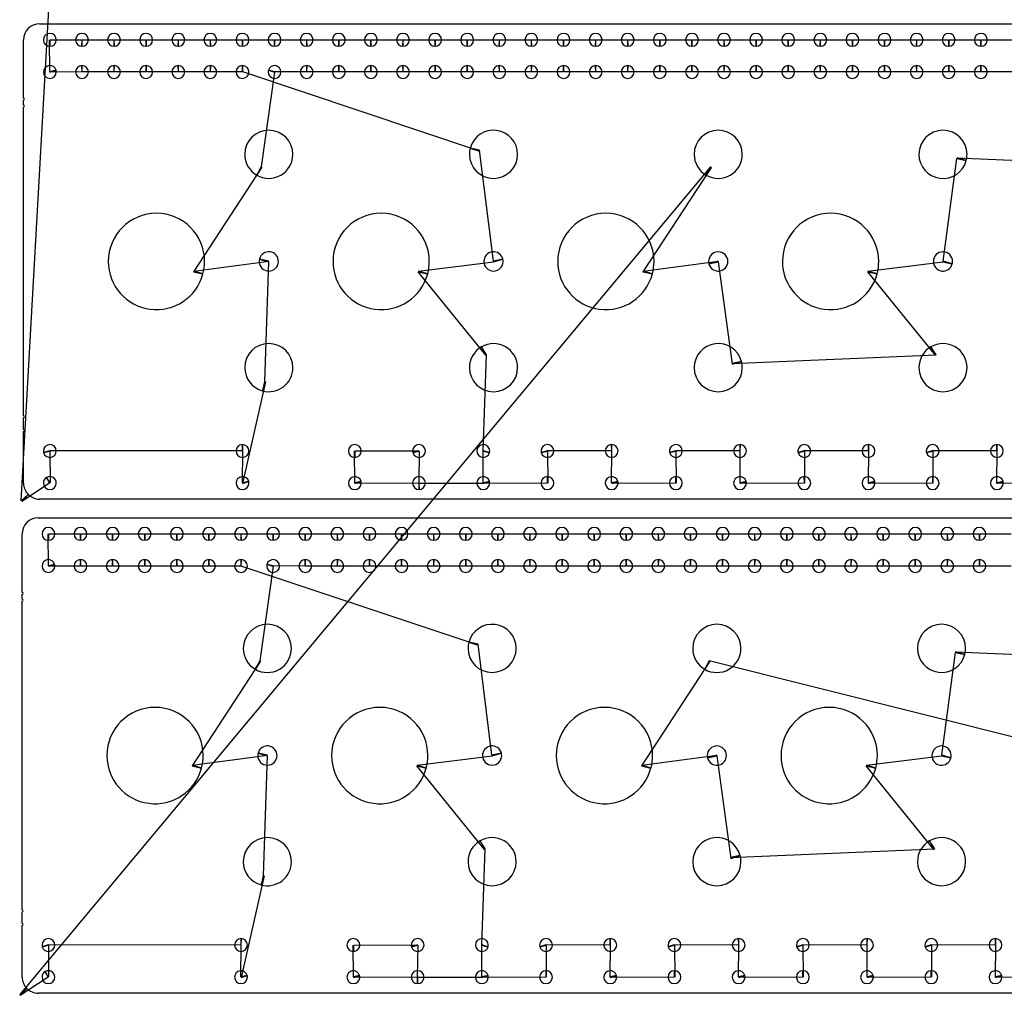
# Model space of a CAD drawing. Header units: inches. Extents: x 1 to 33.5, y 1 to 47.1.
# Tile 6 of 9: x 1.1 to 16.4, y 24.1 to 39.4. Entities that reach past the tile are written whole.
import ezdxf

# ---------------------------------------------------------------- set-up
doc = ezdxf.new("R2010")
doc.units = ezdxf.units.IN
doc.layers.get('0').update_dxf_attribs({"linetype": 'CONTINUOUS'})
for name, color, linetype in [('10', 7, 'CONTINUOUS'), ('3', 7, 'CONTINUOUS'), ('9', 7, 'CONTINUOUS')]:
    doc.layers.add(name, color=color, linetype=linetype)

msp = doc.modelspace()

# ---------------------------------------------------------------- linework, layer by layer
at = {"color": 0, "linetype": 'CONTINUOUS'}
for p, q in [((1.544, 38.587), (1.541, 39.083)), ((1.549, 39.083), (2.041, 39.083)), ((2.049, 39.083), (2.541, 39.083)), ((2.549, 39.083), (3.041, 39.083)), ((3.049, 39.083), (3.541, 39.083)), ((3.549, 39.083), (4.041, 39.083)), ((4.049, 39.083), (4.541, 39.083)), ((4.549, 39.083), (5.041, 39.083)), ((5.049, 39.083), (5.541, 39.083)), ((5.549, 39.083), (6.041, 39.083)), ((6.049, 39.083), (6.541, 39.083)), ((6.549, 39.083), (7.041, 39.083)), ((7.049, 39.083), (7.541, 39.083)), ((7.549, 39.083), (8.041, 39.083)), ((8.049, 39.083), (8.541, 39.083)), ((8.549, 39.083), (9.041, 39.083)), ((9.049, 39.083), (9.541, 39.083)), ((9.549, 39.083), (10.041, 39.083)), ((10.049, 39.083), (10.541, 39.083)), ((10.549, 39.083), (11.041, 39.083)), ((11.049, 39.083), (11.541, 39.083)), ((11.549, 39.083), (12.041, 39.083)), ((12.049, 39.083), (12.541, 39.083)), ((12.549, 39.083), (13.041, 39.083)), ((13.049, 39.083), (13.541, 39.083)), ((13.549, 39.083), (14.041, 39.083)), ((14.049, 39.083), (14.541, 39.083)), ((14.549, 39.083), (15.041, 39.083)), ((15.049, 39.083), (15.541, 39.083)), ((15.549, 39.083), (16.041, 39.083)), ((16.049, 39.083), (16.541, 39.083)), ((2.041, 38.583), (1.546, 38.579)), ((2.541, 38.583), (2.049, 38.583)), ((3.041, 38.583), (2.549, 38.583)), ((3.541, 38.583), (3.049, 38.583)), ((4.041, 38.583), (3.549, 38.583)), ((4.541, 38.583), (4.049, 38.583)), ((8.236, 37.353), (4.549, 38.583)), ((5.044, 38.579), (4.837, 37.109)), ((5.541, 38.583), (5.046, 38.587)), ((6.041, 38.583), (5.549, 38.583)), ((6.541, 38.583), (6.049, 38.583)), ((7.041, 38.583), (6.549, 38.583)), ((7.541, 38.583), (7.049, 38.583)), ((8.041, 38.583), (7.549, 38.583)), ((8.541, 38.583), (8.049, 38.583)), ((9.041, 38.583), (8.549, 38.583)), ((9.541, 38.583), (9.049, 38.583)), ((10.041, 38.583), (9.549, 38.583)), ((10.541, 38.583), (10.049, 38.583)), ((11.041, 38.583), (10.549, 38.583)), ((11.541, 38.583), (11.049, 38.583)), ((12.041, 38.583), (11.549, 38.583)), ((12.541, 38.583), (12.049, 38.583)), ((13.041, 38.583), (12.549, 38.583)), ((13.541, 38.583), (13.049, 38.583)), ((14.041, 38.583), (13.549, 38.583)), ((14.541, 38.583), (14.049, 38.583)), ((15.041, 38.583), (14.549, 38.583)), ((15.541, 38.583), (15.049, 38.583)), ((16.041, 38.583), (15.549, 38.583)), ((16.541, 38.583), (16.049, 38.583)), ((8.453, 35.64), (8.239, 37.366)), ((15.457, 35.64), (15.671, 37.237)), ((15.674, 37.249), (18.837, 37.109)), ((4.848, 37.103), (3.783, 35.472)), ((11.848, 37.103), (10.783, 35.472)), ((3.786, 35.485), (4.956, 35.64)), ((4.953, 35.627), (4.89, 33.765)), ((7.286, 35.485), (8.457, 35.627)), ((10.786, 35.485), (11.953, 35.64)), ((11.956, 35.627), (12.174, 34.033)), ((14.286, 35.485), (15.453, 35.627)), ((8.337, 34.173), (7.283, 35.472)), ((15.337, 34.173), (14.283, 35.472)), ((8.296, 32.688), (8.348, 34.179)), ((12.171, 34.046), (15.348, 34.179)), ((4.903, 33.762), (4.546, 32.18)), ((4.541, 32.684), (1.544, 32.688)), ((1.546, 32.68), (1.549, 32.186)), ((4.544, 32.188), (4.549, 32.684)), ((6.294, 32.188), (6.291, 32.684)), ((6.299, 32.684), (7.294, 32.688)), ((7.296, 32.68), (7.291, 32.184)), ((8.294, 32.188), (8.294, 32.68)), ((10.291, 32.684), (9.294, 32.688)), ((9.296, 32.68), (9.299, 32.184)), ((10.294, 32.188), (10.299, 32.684)), ((12.291, 32.684), (11.294, 32.688)), ((11.296, 32.68), (11.299, 32.184)), ((12.294, 32.188), (12.299, 32.684)), ((14.291, 32.684), (13.294, 32.688)), ((13.296, 32.68), (13.299, 32.184)), ((14.294, 32.188), (14.299, 32.684)), ((16.291, 32.684), (15.294, 32.688)), ((15.296, 32.68), (15.299, 32.184)), ((16.294, 32.188), (16.299, 32.684)), ((1.541, 32.182), (1.107, 31.897)), ((9.291, 32.184), (6.296, 32.18)), ((7.299, 32.184), (8.296, 32.18)), ((11.291, 32.184), (10.296, 32.18)), ((13.291, 32.184), (12.296, 32.18)), ((15.291, 32.184), (14.296, 32.18)), ((17.291, 32.184), (16.296, 32.18)), ((1.522, 30.897), (1.518, 31.393)), ((1.527, 31.393), (2.018, 31.393)), ((2.027, 31.393), (2.518, 31.393)), ((2.527, 31.393), (3.018, 31.393)), ((3.027, 31.393), (3.518, 31.393)), ((3.527, 31.393), (4.018, 31.393)), ((4.027, 31.393), (4.518, 31.393)), ((4.527, 31.393), (5.018, 31.393)), ((5.027, 31.393), (5.518, 31.393)), ((5.527, 31.393), (6.018, 31.393)), ((6.027, 31.393), (6.518, 31.393)), ((6.527, 31.393), (7.018, 31.393)), ((7.027, 31.393), (7.518, 31.393)), ((7.527, 31.393), (8.018, 31.393)), ((8.027, 31.393), (8.518, 31.393)), ((8.527, 31.393), (9.018, 31.393)), ((9.027, 31.393), (9.518, 31.393)), ((9.527, 31.393), (10.018, 31.393)), ((10.027, 31.393), (10.518, 31.393)), ((10.527, 31.393), (11.018, 31.393)), ((11.027, 31.393), (11.518, 31.393)), ((11.527, 31.393), (12.018, 31.393)), ((12.027, 31.393), (12.518, 31.393)), ((12.527, 31.393), (13.018, 31.393)), ((13.027, 31.393), (13.518, 31.393)), ((13.527, 31.393), (14.018, 31.393)), ((14.027, 31.393), (14.518, 31.393)), ((14.527, 31.393), (15.018, 31.393)), ((15.027, 31.393), (15.518, 31.393)), ((15.527, 31.393), (16.018, 31.393)), ((16.027, 31.393), (16.518, 31.393)), ((2.018, 30.893), (1.524, 30.889)), ((2.518, 30.893), (2.027, 30.893)), ((3.018, 30.893), (2.527, 30.893)), ((3.518, 30.893), (3.027, 30.893)), ((4.018, 30.893), (3.527, 30.893)), ((4.518, 30.893), (4.027, 30.893)), ((8.214, 29.663), (4.527, 30.893)), ((5.021, 30.889), (4.814, 29.419)), ((5.518, 30.893), (5.024, 30.897)), ((6.018, 30.893), (5.527, 30.893)), ((6.518, 30.893), (6.027, 30.893)), ((7.018, 30.893), (6.527, 30.893)), ((7.518, 30.893), (7.027, 30.893)), ((8.018, 30.893), (7.527, 30.893)), ((8.518, 30.893), (8.027, 30.893)), ((9.018, 30.893), (8.527, 30.893)), ((9.518, 30.893), (9.027, 30.893)), ((10.018, 30.893), (9.527, 30.893)), ((10.518, 30.893), (10.027, 30.893)), ((11.018, 30.893), (10.527, 30.893)), ((11.518, 30.893), (11.027, 30.893)), ((12.018, 30.893), (11.527, 30.893)), ((12.518, 30.893), (12.027, 30.893)), ((13.018, 30.893), (12.527, 30.893)), ((13.518, 30.893), (13.027, 30.893)), ((14.018, 30.893), (13.527, 30.893)), ((14.518, 30.893), (14.027, 30.893)), ((15.018, 30.893), (14.527, 30.893)), ((15.518, 30.893), (15.027, 30.893)), ((16.018, 30.893), (15.527, 30.893)), ((16.518, 30.893), (16.027, 30.893)), ((8.431, 27.95), (8.217, 29.676)), ((15.435, 27.95), (15.648, 29.546)), ((15.652, 29.559), (18.814, 29.419)), ((4.826, 29.413), (3.761, 27.782)), ((11.826, 29.413), (10.761, 27.782)), ((33.434, 23.989), (11.814, 29.419)), ((3.764, 27.794), (4.934, 27.95)), ((4.931, 27.937), (4.868, 26.075)), ((7.264, 27.794), (8.435, 27.937)), ((10.764, 27.794), (11.931, 27.95)), ((11.934, 27.937), (12.152, 26.343)), ((14.264, 27.794), (15.431, 27.937)), ((8.314, 26.483), (7.261, 27.782)), ((15.314, 26.483), (14.261, 27.782)), ((8.274, 24.998), (8.326, 26.489)), ((12.148, 26.356), (15.326, 26.489)), ((4.881, 26.072), (4.524, 24.49)), ((4.518, 24.994), (1.521, 24.998)), ((6.277, 24.994), (7.271, 24.998)), ((10.268, 24.994), (9.271, 24.998)), ((12.268, 24.994), (11.271, 24.998)), ((14.268, 24.994), (13.271, 24.998)), ((16.268, 24.994), (15.271, 24.998)), ((1.524, 24.99), (1.526, 24.496)), ((4.522, 24.498), (4.527, 24.994)), ((6.272, 24.498), (6.268, 24.994)), ((7.274, 24.99), (7.268, 24.494)), ((8.272, 24.498), (8.272, 24.99)), ((9.274, 24.99), (9.277, 24.494)), ((10.272, 24.498), (10.277, 24.994)), ((11.274, 24.99), (11.277, 24.494)), ((12.272, 24.498), (12.277, 24.994)), ((13.274, 24.99), (13.277, 24.494)), ((14.272, 24.498), (14.277, 24.994)), ((15.274, 24.99), (15.277, 24.494)), ((16.272, 24.498), (16.277, 24.994)), ((1.519, 24.492), (1.085, 24.207)), ((9.268, 24.494), (6.274, 24.49)), ((7.277, 24.494), (8.274, 24.49)), ((11.268, 24.494), (10.274, 24.49)), ((13.268, 24.494), (12.274, 24.49)), ((15.268, 24.494), (14.274, 24.49)), ((17.268, 24.494), (16.274, 24.49))]:
    msp.add_line(p, q, dxfattribs=at)
at = {"layer": '10', "color": 10, "linetype": 'CONTINUOUS'}
for p, q in [((1.098, 31.906), (1.549, 39.886)), ((1.075, 24.216), (11.837, 37.109))]:
    msp.add_line(p, q, dxfattribs=at)
at = {"layer": '3', "color": 3, "linetype": 'CONTINUOUS'}
for p, q in [((1.385, 39.333), (33.205, 39.333)), ((1.135, 38.173), (1.135, 39.083)), ((1.135, 38.066), (1.135, 38.143)), ((1.135, 33.231), (1.135, 38.036)), ((1.135, 33.019), (1.135, 33.201)), ((1.135, 32.184), (1.135, 32.989)), ((33.205, 31.934), (1.385, 31.934)), ((1.363, 31.643), (33.183, 31.643)), ((1.113, 30.483), (1.113, 31.393)), ((1.113, 30.376), (1.113, 30.453)), ((1.113, 25.541), (1.113, 30.346)), ((1.113, 25.329), (1.113, 25.511)), ((1.113, 24.494), (1.113, 25.299)), ((33.183, 24.244), (1.363, 24.244))]:
    msp.add_line(p, q, dxfattribs=at)
for centre, radius, start, end in [((1.385, 39.083), 0.25, 90, 180), ((1.545, 39.083), 0.1, 360, 180), ((2.045, 39.083), 0.1, 360, 180), ((2.545, 39.083), 0.1, 360, 180), ((3.045, 39.083), 0.1, 360, 180), ((3.545, 39.083), 0.1, 360, 180), ((4.045, 39.083), 0.1, 360, 180), ((4.545, 39.083), 0.1, 360, 180), ((5.045, 39.083), 0.1, 360, 180), ((5.545, 39.083), 0.1, 360, 180), ((6.045, 39.083), 0.1, 360, 180), ((6.545, 39.083), 0.1, 360, 180), ((7.045, 39.083), 0.1, 360, 180), ((7.545, 39.083), 0.1, 360, 180), ((8.045, 39.083), 0.1, 360, 180), ((8.545, 39.083), 0.1, 360, 180), ((9.045, 39.083), 0.1, 360, 180), ((9.545, 39.083), 0.1, 360, 180), ((10.045, 39.083), 0.1, 360, 180), ((10.545, 39.083), 0.1, 360, 180), ((11.045, 39.083), 0.1, 360, 180), ((11.545, 39.083), 0.1, 360, 180), ((12.045, 39.083), 0.1, 360, 180), ((12.545, 39.083), 0.1, 360, 180), ((13.045, 39.083), 0.1, 360, 180), ((13.545, 39.083), 0.1, 360, 180), ((14.045, 39.083), 0.1, 360, 180), ((14.545, 39.083), 0.1, 360, 180), ((15.045, 39.083), 0.1, 360, 180), ((15.545, 39.083), 0.1, 360, 180), ((16.045, 39.083), 0.1, 360, 180), ((1.545, 39.083), 0.1, 180, 270), ((1.545, 39.083), 0.1, 270, 0), ((2.045, 39.083), 0.1, 180, 270), ((2.045, 39.083), 0.1, 270, 0), ((2.545, 39.083), 0.1, 180, 270), ((2.545, 39.083), 0.1, 270, 0), ((3.045, 39.083), 0.1, 180, 270), ((3.045, 39.083), 0.1, 270, 0), ((3.545, 39.083), 0.1, 180, 270), ((3.545, 39.083), 0.1, 270, 0), ((4.045, 39.083), 0.1, 180, 270), ((4.045, 39.083), 0.1, 270, 0), ((4.545, 39.083), 0.1, 180, 270), ((4.545, 39.083), 0.1, 270, 0), ((5.045, 39.083), 0.1, 180, 270), ((5.045, 39.083), 0.1, 270, 0), ((5.545, 39.083), 0.1, 180, 270), ((5.545, 39.083), 0.1, 270, 0), ((6.045, 39.083), 0.1, 180, 270), ((6.045, 39.083), 0.1, 270, 0), ((6.545, 39.083), 0.1, 180, 270), ((6.545, 39.083), 0.1, 270, 0), ((7.045, 39.083), 0.1, 180, 270), ((7.045, 39.083), 0.1, 270, 0), ((7.545, 39.083), 0.1, 180, 270), ((7.545, 39.083), 0.1, 270, 0), ((8.045, 39.083), 0.1, 180, 270), ((8.045, 39.083), 0.1, 270, 0), ((8.545, 39.083), 0.1, 180, 270), ((8.545, 39.083), 0.1, 270, 0), ((9.045, 39.083), 0.1, 180, 270), ((9.045, 39.083), 0.1, 270, 0), ((9.545, 39.083), 0.1, 180, 270), ((9.545, 39.083), 0.1, 270, 0), ((10.045, 39.083), 0.1, 180, 270), ((10.045, 39.083), 0.1, 270, 0), ((10.545, 39.083), 0.1, 180, 270), ((10.545, 39.083), 0.1, 270, 0), ((11.045, 39.083), 0.1, 180, 270), ((11.045, 39.083), 0.1, 270, 0), ((11.545, 39.083), 0.1, 180, 270), ((11.545, 39.083), 0.1, 270, 0), ((12.045, 39.083), 0.1, 180, 270), ((12.045, 39.083), 0.1, 270, 0), ((12.545, 39.083), 0.1, 180, 270), ((12.545, 39.083), 0.1, 270, 0), ((13.045, 39.083), 0.1, 180, 270), ((13.045, 39.083), 0.1, 270, 0), ((13.545, 39.083), 0.1, 180, 270), ((13.545, 39.083), 0.1, 270, 0), ((14.045, 39.083), 0.1, 180, 270), ((14.045, 39.083), 0.1, 270, 0), ((14.545, 39.083), 0.1, 180, 270), ((14.545, 39.083), 0.1, 270, 0), ((15.045, 39.083), 0.1, 180, 270), ((15.045, 39.083), 0.1, 270, 0), ((15.545, 39.083), 0.1, 180, 270), ((15.545, 39.083), 0.1, 270, 0), ((16.045, 39.083), 0.1, 180, 270), ((16.045, 39.083), 0.1, 270, 0), ((1.545, 38.583), 0.1, 15, 180), ((2.045, 38.583), 0.1, 90, 180), ((2.045, 38.583), 0.1, 360, 90), ((2.545, 38.583), 0.1, 90, 180), ((2.545, 38.583), 0.1, 360, 90), ((3.045, 38.583), 0.1, 90, 180), ((3.045, 38.583), 0.1, 360, 90), ((3.545, 38.583), 0.1, 90, 180), ((3.545, 38.583), 0.1, 360, 90), ((4.045, 38.583), 0.1, 90, 180), ((4.045, 38.583), 0.1, 360, 90), ((4.545, 38.583), 0.1, 90, 180), ((4.545, 38.583), 0.1, 360, 90), ((5.045, 38.583), 0.1, 360, 165), ((5.545, 38.583), 0.1, 90, 180), ((5.545, 38.583), 0.1, 360, 90), ((6.045, 38.583), 0.1, 90, 180), ((6.045, 38.583), 0.1, 360, 90), ((6.545, 38.583), 0.1, 90, 180), ((6.545, 38.583), 0.1, 360, 90), ((7.045, 38.583), 0.1, 90, 180), ((7.045, 38.583), 0.1, 360, 90), ((7.545, 38.583), 0.1, 90, 180), ((7.545, 38.583), 0.1, 360, 90), ((8.045, 38.583), 0.1, 90, 180), ((8.045, 38.583), 0.1, 360, 90), ((8.545, 38.583), 0.1, 90, 180), ((8.545, 38.583), 0.1, 360, 90), ((9.045, 38.583), 0.1, 90, 180), ((9.045, 38.583), 0.1, 360, 90), ((9.545, 38.583), 0.1, 90, 180), ((9.545, 38.583), 0.1, 360, 90), ((10.045, 38.583), 0.1, 90, 180), ((10.045, 38.583), 0.1, 360, 90), ((10.545, 38.583), 0.1, 90, 180), ((10.545, 38.583), 0.1, 360, 90), ((11.045, 38.583), 0.1, 90, 180), ((11.045, 38.583), 0.1, 360, 90), ((11.545, 38.583), 0.1, 90, 180), ((11.545, 38.583), 0.1, 360, 90), ((12.045, 38.583), 0.1, 90, 180), ((12.045, 38.583), 0.1, 360, 90), ((12.545, 38.583), 0.1, 90, 180), ((12.545, 38.583), 0.1, 360, 90), ((13.045, 38.583), 0.1, 90, 180), ((13.045, 38.583), 0.1, 360, 90), ((13.545, 38.583), 0.1, 90, 180), ((13.545, 38.583), 0.1, 360, 90), ((14.045, 38.583), 0.1, 90, 180), ((14.045, 38.583), 0.1, 360, 90), ((14.545, 38.583), 0.1, 90, 180), ((14.545, 38.583), 0.1, 360, 90), ((15.045, 38.583), 0.1, 90, 180), ((15.045, 38.583), 0.1, 360, 90), ((15.545, 38.583), 0.1, 90, 180), ((15.545, 38.583), 0.1, 360, 90), ((16.045, 38.583), 0.1, 90, 180), ((16.045, 38.583), 0.1, 360, 90), ((1.545, 38.583), 0.1, 180, 360), ((1.545, 38.583), 0.1, 360, 15), ((2.045, 38.583), 0.1, 180, 360), ((2.545, 38.583), 0.1, 180, 360), ((3.045, 38.583), 0.1, 180, 360), ((3.545, 38.583), 0.1, 180, 360), ((4.045, 38.583), 0.1, 180, 360), ((4.545, 38.583), 0.1, 180, 360), ((5.045, 38.583), 0.1, 165, 180), ((5.045, 38.583), 0.1, 180, 360), ((5.545, 38.583), 0.1, 180, 360), ((6.045, 38.583), 0.1, 180, 360), ((6.545, 38.583), 0.1, 180, 360), ((7.045, 38.583), 0.1, 180, 360), ((7.545, 38.583), 0.1, 180, 360), ((8.045, 38.583), 0.1, 180, 360), ((8.545, 38.583), 0.1, 180, 360), ((9.045, 38.583), 0.1, 180, 360), ((9.545, 38.583), 0.1, 180, 360), ((10.045, 38.583), 0.1, 180, 360), ((10.545, 38.583), 0.1, 180, 360), ((11.045, 38.583), 0.1, 180, 360), ((11.545, 38.583), 0.1, 180, 360), ((12.045, 38.583), 0.1, 180, 360), ((12.545, 38.583), 0.1, 180, 360), ((13.045, 38.583), 0.1, 180, 360), ((13.545, 38.583), 0.1, 180, 360), ((14.045, 38.583), 0.1, 180, 360), ((14.545, 38.583), 0.1, 180, 360), ((15.045, 38.583), 0.1, 180, 360), ((15.545, 38.583), 0.1, 180, 360), ((16.045, 38.583), 0.1, 180, 360), ((1.135, 38.158), 0.015, 270, 90), ((1.135, 38.051), 0.015, 270, 90), ((4.955, 37.301), 0.375, 360, 180), ((8.455, 37.301), 0.375, 360, 165), ((11.955, 37.301), 0.375, 360, 180), ((15.455, 37.301), 0.375, 360, 180), ((4.955, 37.301), 0.375, 180, 240), ((4.955, 37.301), 0.375, 240, 0), ((8.455, 37.301), 0.375, 165, 180), ((8.455, 37.301), 0.375, 180, 360), ((11.955, 37.301), 0.375, 180, 240), ((11.955, 37.301), 0.375, 240, 0), ((15.455, 37.301), 0.375, 180, 345), ((15.455, 37.301), 0.375, 345, 0), ((3.205, 35.634), 0.75, 360, 180), ((6.705, 35.634), 0.75, 360, 180), ((10.205, 35.634), 0.75, 360, 180), ((13.705, 35.634), 0.75, 360, 180), ((4.955, 35.634), 0.15, 360, 165), ((8.455, 35.634), 0.15, 15, 180), ((11.955, 35.634), 0.15, 360, 180), ((15.455, 35.634), 0.15, 360, 180), ((3.205, 35.634), 0.75, 180, 345), ((3.205, 35.634), 0.75, 345, 0), ((4.955, 35.634), 0.15, 165, 180), ((4.955, 35.634), 0.15, 180, 360), ((6.705, 35.634), 0.75, 180, 345), ((6.705, 35.634), 0.75, 345, 0), ((8.455, 35.634), 0.15, 180, 360), ((8.455, 35.634), 0.15, 360, 15), ((10.205, 35.634), 0.75, 180, 345), ((10.205, 35.634), 0.75, 345, 0), ((11.955, 35.634), 0.15, 180, 195), ((11.955, 35.634), 0.15, 195, 0), ((13.705, 35.634), 0.75, 180, 345), ((13.705, 35.634), 0.75, 345, 0), ((15.455, 35.634), 0.15, 180, 345), ((15.455, 35.634), 0.15, 345, 0), ((4.955, 33.981), 0.375, 360, 180), ((8.455, 33.981), 0.375, 360, 120), ((11.955, 33.981), 0.375, 15, 180), ((15.455, 33.981), 0.375, 360, 120), ((8.455, 33.981), 0.375, 120, 180), ((15.455, 33.981), 0.375, 120, 180), ((11.955, 33.981), 0.375, 360, 15), ((4.955, 33.981), 0.375, 180, 255), ((4.955, 33.981), 0.375, 255, 0), ((8.455, 33.981), 0.375, 180, 360), ((11.955, 33.981), 0.375, 180, 360), ((15.455, 33.981), 0.375, 180, 360), ((1.135, 33.216), 0.015, 270, 90), ((1.135, 33.004), 0.015, 270, 90), ((1.545, 32.684), 0.1, 360, 180), ((1.545, 32.684), 0.1, 180, 195), ((1.545, 32.684), 0.1, 195, 0), ((4.545, 32.684), 0.1, 90, 180), ((4.545, 32.684), 0.1, 180, 360), ((4.545, 32.684), 0.1, 360, 90), ((6.295, 32.684), 0.1, 360, 180), ((6.295, 32.684), 0.1, 180, 270), ((6.295, 32.684), 0.1, 270, 0), ((7.295, 32.684), 0.1, 360, 180), ((7.295, 32.684), 0.1, 180, 195), ((7.295, 32.684), 0.1, 195, 0), ((8.295, 32.684), 0.1, 360, 180), ((8.295, 32.684), 0.1, 180, 345), ((8.295, 32.684), 0.1, 345, 0), ((9.295, 32.684), 0.1, 360, 180), ((9.295, 32.684), 0.1, 180, 195), ((9.295, 32.684), 0.1, 195, 0), ((10.295, 32.684), 0.1, 90, 180), ((10.295, 32.684), 0.1, 180, 360), ((10.295, 32.684), 0.1, 360, 90), ((11.295, 32.684), 0.1, 360, 180), ((11.295, 32.684), 0.1, 180, 195), ((11.295, 32.684), 0.1, 195, 0), ((12.295, 32.684), 0.1, 90, 180), ((12.295, 32.684), 0.1, 180, 360), ((12.295, 32.684), 0.1, 360, 90), ((13.295, 32.684), 0.1, 360, 180), ((13.295, 32.684), 0.1, 180, 195), ((13.295, 32.684), 0.1, 195, 0), ((14.295, 32.684), 0.1, 90, 180), ((14.295, 32.684), 0.1, 180, 360), ((14.295, 32.684), 0.1, 360, 90), ((15.295, 32.684), 0.1, 360, 180), ((15.295, 32.684), 0.1, 180, 195), ((15.295, 32.684), 0.1, 195, 0), ((16.295, 32.684), 0.1, 90, 180), ((16.295, 32.684), 0.1, 180, 360), ((16.295, 32.684), 0.1, 360, 90), ((1.545, 32.184), 0.1, 120, 180), ((1.545, 32.184), 0.1, 360, 120), ((4.545, 32.184), 0.1, 15, 180), ((4.545, 32.184), 0.1, 360, 15), ((6.295, 32.184), 0.1, 15, 180), ((6.295, 32.184), 0.1, 360, 15), ((7.295, 32.184), 0.1, 360, 180), ((8.295, 32.184), 0.1, 15, 180), ((8.295, 32.184), 0.1, 360, 15), ((9.295, 32.184), 0.1, 90, 180), ((9.295, 32.184), 0.1, 360, 90), ((10.295, 32.184), 0.1, 15, 180), ((10.295, 32.184), 0.1, 360, 15), ((11.295, 32.184), 0.1, 90, 180), ((11.295, 32.184), 0.1, 360, 90), ((12.295, 32.184), 0.1, 15, 180), ((12.295, 32.184), 0.1, 360, 15), ((13.295, 32.184), 0.1, 90, 180), ((13.295, 32.184), 0.1, 360, 90), ((14.295, 32.184), 0.1, 15, 180), ((14.295, 32.184), 0.1, 360, 15), ((15.295, 32.184), 0.1, 90, 180), ((15.295, 32.184), 0.1, 360, 90), ((16.295, 32.184), 0.1, 15, 180), ((16.295, 32.184), 0.1, 360, 15), ((1.385, 32.184), 0.25, 180, 225), ((1.545, 32.184), 0.1, 180, 360), ((4.545, 32.184), 0.1, 180, 360), ((6.295, 32.184), 0.1, 180, 360), ((7.295, 32.184), 0.1, 180, 270), ((7.295, 32.184), 0.1, 270, 0), ((8.295, 32.184), 0.1, 180, 360), ((9.295, 32.184), 0.1, 180, 360), ((10.295, 32.184), 0.1, 180, 360), ((11.295, 32.184), 0.1, 180, 360), ((12.295, 32.184), 0.1, 180, 360), ((13.295, 32.184), 0.1, 180, 360), ((14.295, 32.184), 0.1, 180, 360), ((15.295, 32.184), 0.1, 180, 360), ((16.295, 32.184), 0.1, 180, 360), ((1.385, 32.184), 0.25, 225, 270), ((1.363, 31.393), 0.25, 90, 180), ((1.523, 31.393), 0.1, 360, 180), ((2.023, 31.393), 0.1, 360, 180), ((2.523, 31.393), 0.1, 360, 180), ((3.023, 31.393), 0.1, 360, 180), ((3.523, 31.393), 0.1, 360, 180), ((4.023, 31.393), 0.1, 360, 180), ((4.523, 31.393), 0.1, 360, 180), ((5.023, 31.393), 0.1, 360, 180), ((5.523, 31.393), 0.1, 360, 180), ((6.023, 31.393), 0.1, 360, 180), ((6.523, 31.393), 0.1, 360, 180), ((7.023, 31.393), 0.1, 360, 180), ((7.523, 31.393), 0.1, 360, 180), ((8.023, 31.393), 0.1, 360, 180), ((8.523, 31.393), 0.1, 360, 180), ((9.023, 31.393), 0.1, 360, 180), ((9.523, 31.393), 0.1, 360, 180), ((10.023, 31.393), 0.1, 360, 180), ((10.523, 31.393), 0.1, 360, 180), ((11.023, 31.393), 0.1, 360, 180), ((11.523, 31.393), 0.1, 360, 180), ((12.023, 31.393), 0.1, 360, 180), ((12.523, 31.393), 0.1, 360, 180), ((13.023, 31.393), 0.1, 360, 180), ((13.523, 31.393), 0.1, 360, 180), ((14.023, 31.393), 0.1, 360, 180), ((14.523, 31.393), 0.1, 360, 180), ((15.023, 31.393), 0.1, 360, 180), ((15.523, 31.393), 0.1, 360, 180), ((16.023, 31.393), 0.1, 360, 180), ((1.523, 31.393), 0.1, 180, 270), ((1.523, 31.393), 0.1, 270, 0), ((2.023, 31.393), 0.1, 180, 270), ((2.023, 31.393), 0.1, 270, 0), ((2.523, 31.393), 0.1, 180, 270), ((2.523, 31.393), 0.1, 270, 0), ((3.023, 31.393), 0.1, 180, 270), ((3.023, 31.393), 0.1, 270, 0), ((3.523, 31.393), 0.1, 180, 270), ((3.523, 31.393), 0.1, 270, 0), ((4.023, 31.393), 0.1, 180, 270), ((4.023, 31.393), 0.1, 270, 0), ((4.523, 31.393), 0.1, 180, 270), ((4.523, 31.393), 0.1, 270, 0), ((5.023, 31.393), 0.1, 180, 270), ((5.023, 31.393), 0.1, 270, 0), ((5.523, 31.393), 0.1, 180, 270), ((5.523, 31.393), 0.1, 270, 0), ((6.023, 31.393), 0.1, 180, 270), ((6.023, 31.393), 0.1, 270, 0), ((6.523, 31.393), 0.1, 180, 270), ((6.523, 31.393), 0.1, 270, 0), ((7.023, 31.393), 0.1, 180, 270), ((7.023, 31.393), 0.1, 270, 0), ((7.523, 31.393), 0.1, 180, 270), ((7.523, 31.393), 0.1, 270, 0), ((8.023, 31.393), 0.1, 180, 270), ((8.023, 31.393), 0.1, 270, 0), ((8.523, 31.393), 0.1, 180, 270), ((8.523, 31.393), 0.1, 270, 0), ((9.023, 31.393), 0.1, 180, 270), ((9.023, 31.393), 0.1, 270, 0), ((9.523, 31.393), 0.1, 180, 270), ((9.523, 31.393), 0.1, 270, 0), ((10.023, 31.393), 0.1, 180, 270), ((10.023, 31.393), 0.1, 270, 0), ((10.523, 31.393), 0.1, 180, 270), ((10.523, 31.393), 0.1, 270, 0), ((11.023, 31.393), 0.1, 180, 270), ((11.023, 31.393), 0.1, 270, 0), ((11.523, 31.393), 0.1, 180, 270), ((11.523, 31.393), 0.1, 270, 0), ((12.023, 31.393), 0.1, 180, 270), ((12.023, 31.393), 0.1, 270, 0), ((12.523, 31.393), 0.1, 180, 270), ((12.523, 31.393), 0.1, 270, 0), ((13.023, 31.393), 0.1, 180, 270), ((13.023, 31.393), 0.1, 270, 0), ((13.523, 31.393), 0.1, 180, 270), ((13.523, 31.393), 0.1, 270, 0), ((14.023, 31.393), 0.1, 180, 270), ((14.023, 31.393), 0.1, 270, 0), ((14.523, 31.393), 0.1, 180, 270), ((14.523, 31.393), 0.1, 270, 0), ((15.023, 31.393), 0.1, 180, 270), ((15.023, 31.393), 0.1, 270, 0), ((15.523, 31.393), 0.1, 180, 270), ((15.523, 31.393), 0.1, 270, 0), ((16.023, 31.393), 0.1, 180, 270), ((16.023, 31.393), 0.1, 270, 0), ((1.523, 30.893), 0.1, 15, 180), ((2.023, 30.893), 0.1, 90, 180), ((2.023, 30.893), 0.1, 360, 90), ((2.523, 30.893), 0.1, 90, 180), ((2.523, 30.893), 0.1, 360, 90), ((3.023, 30.893), 0.1, 90, 180), ((3.023, 30.893), 0.1, 360, 90), ((3.523, 30.893), 0.1, 90, 180), ((3.523, 30.893), 0.1, 360, 90), ((4.023, 30.893), 0.1, 90, 180), ((4.023, 30.893), 0.1, 360, 90), ((4.523, 30.893), 0.1, 90, 180), ((4.523, 30.893), 0.1, 360, 90), ((5.023, 30.893), 0.1, 360, 165), ((5.523, 30.893), 0.1, 90, 180), ((5.523, 30.893), 0.1, 360, 90), ((6.023, 30.893), 0.1, 90, 180), ((6.023, 30.893), 0.1, 360, 90), ((6.523, 30.893), 0.1, 90, 180), ((6.523, 30.893), 0.1, 360, 90), ((7.023, 30.893), 0.1, 90, 180), ((7.023, 30.893), 0.1, 360, 90), ((7.523, 30.893), 0.1, 90, 180), ((7.523, 30.893), 0.1, 360, 90), ((8.023, 30.893), 0.1, 90, 180), ((8.023, 30.893), 0.1, 360, 90), ((8.523, 30.893), 0.1, 90, 180), ((8.523, 30.893), 0.1, 360, 90), ((9.023, 30.893), 0.1, 90, 180), ((9.023, 30.893), 0.1, 360, 90), ((9.523, 30.893), 0.1, 90, 180), ((9.523, 30.893), 0.1, 360, 90), ((10.023, 30.893), 0.1, 90, 180), ((10.023, 30.893), 0.1, 360, 90), ((10.523, 30.893), 0.1, 90, 180), ((10.523, 30.893), 0.1, 360, 90), ((11.023, 30.893), 0.1, 90, 180), ((11.023, 30.893), 0.1, 360, 90), ((11.523, 30.893), 0.1, 90, 180), ((11.523, 30.893), 0.1, 360, 90), ((12.023, 30.893), 0.1, 90, 180), ((12.023, 30.893), 0.1, 360, 90), ((12.523, 30.893), 0.1, 90, 180), ((12.523, 30.893), 0.1, 360, 90), ((13.023, 30.893), 0.1, 90, 180), ((13.023, 30.893), 0.1, 360, 90), ((13.523, 30.893), 0.1, 90, 180), ((13.523, 30.893), 0.1, 360, 90), ((14.023, 30.893), 0.1, 90, 180), ((14.023, 30.893), 0.1, 360, 90), ((14.523, 30.893), 0.1, 90, 180), ((14.523, 30.893), 0.1, 360, 90), ((15.023, 30.893), 0.1, 90, 180), ((15.023, 30.893), 0.1, 360, 90), ((15.523, 30.893), 0.1, 90, 180), ((15.523, 30.893), 0.1, 360, 90), ((16.023, 30.893), 0.1, 90, 180), ((16.023, 30.893), 0.1, 360, 90), ((1.523, 30.893), 0.1, 180, 360), ((1.523, 30.893), 0.1, 360, 15), ((2.023, 30.893), 0.1, 180, 360), ((2.523, 30.893), 0.1, 180, 360), ((3.023, 30.893), 0.1, 180, 360), ((3.523, 30.893), 0.1, 180, 360), ((4.023, 30.893), 0.1, 180, 360), ((4.523, 30.893), 0.1, 180, 360), ((5.023, 30.893), 0.1, 165, 180), ((5.023, 30.893), 0.1, 180, 360), ((5.523, 30.893), 0.1, 180, 360), ((6.023, 30.893), 0.1, 180, 360), ((6.523, 30.893), 0.1, 180, 360), ((7.023, 30.893), 0.1, 180, 360), ((7.523, 30.893), 0.1, 180, 360), ((8.023, 30.893), 0.1, 180, 360), ((8.523, 30.893), 0.1, 180, 360), ((9.023, 30.893), 0.1, 180, 360), ((9.523, 30.893), 0.1, 180, 360), ((10.023, 30.893), 0.1, 180, 360), ((10.523, 30.893), 0.1, 180, 360), ((11.023, 30.893), 0.1, 180, 360), ((11.523, 30.893), 0.1, 180, 360), ((12.023, 30.893), 0.1, 180, 360), ((12.523, 30.893), 0.1, 180, 360), ((13.023, 30.893), 0.1, 180, 360), ((13.523, 30.893), 0.1, 180, 360), ((14.023, 30.893), 0.1, 180, 360), ((14.523, 30.893), 0.1, 180, 360), ((15.023, 30.893), 0.1, 180, 360), ((15.523, 30.893), 0.1, 180, 360), ((16.023, 30.893), 0.1, 180, 360), ((1.113, 30.468), 0.015, 270, 90), ((1.113, 30.361), 0.015, 270, 90), ((4.933, 29.611), 0.375, 360, 180), ((8.433, 29.611), 0.375, 360, 165), ((11.933, 29.611), 0.375, 360, 180), ((15.433, 29.611), 0.375, 360, 180), ((4.933, 29.611), 0.375, 180, 240), ((4.933, 29.611), 0.375, 240, 0), ((8.433, 29.611), 0.375, 165, 180), ((8.433, 29.611), 0.375, 180, 360), ((11.933, 29.611), 0.375, 180, 240), ((11.933, 29.611), 0.375, 240, 0), ((15.433, 29.611), 0.375, 180, 345), ((15.433, 29.611), 0.375, 345, 0), ((3.183, 27.943), 0.75, 360, 180), ((6.683, 27.943), 0.75, 360, 180), ((10.183, 27.943), 0.75, 360, 180), ((13.683, 27.943), 0.75, 360, 180), ((4.933, 27.943), 0.15, 360, 165), ((8.433, 27.943), 0.15, 15, 180), ((11.933, 27.943), 0.15, 360, 180), ((15.433, 27.943), 0.15, 360, 180), ((3.183, 27.943), 0.75, 180, 345), ((3.183, 27.943), 0.75, 345, 0), ((4.933, 27.943), 0.15, 165, 180), ((4.933, 27.943), 0.15, 180, 360), ((6.683, 27.943), 0.75, 180, 345), ((6.683, 27.943), 0.75, 345, 0), ((8.433, 27.943), 0.15, 180, 360), ((8.433, 27.943), 0.15, 360, 15), ((10.183, 27.943), 0.75, 180, 345), ((10.183, 27.943), 0.75, 345, 0), ((11.933, 27.943), 0.15, 180, 195), ((11.933, 27.943), 0.15, 195, 0), ((13.683, 27.943), 0.75, 180, 345), ((13.683, 27.943), 0.75, 345, 0), ((15.433, 27.943), 0.15, 180, 345), ((15.433, 27.943), 0.15, 345, 0), ((4.933, 26.291), 0.375, 360, 180), ((8.433, 26.291), 0.375, 120, 180), ((8.433, 26.291), 0.375, 360, 120), ((11.933, 26.291), 0.375, 15, 180), ((15.433, 26.291), 0.375, 120, 180), ((15.433, 26.291), 0.375, 360, 120), ((11.933, 26.291), 0.375, 360, 15), ((4.933, 26.291), 0.375, 180, 255), ((4.933, 26.291), 0.375, 255, 0), ((8.433, 26.291), 0.375, 180, 360), ((11.933, 26.291), 0.375, 180, 360), ((15.433, 26.291), 0.375, 180, 360), ((1.113, 25.526), 0.015, 270, 90), ((1.113, 25.314), 0.015, 270, 90), ((1.523, 24.994), 0.1, 360, 180), ((4.523, 24.994), 0.1, 90, 180), ((4.523, 24.994), 0.1, 360, 90), ((6.273, 24.994), 0.1, 360, 180), ((7.273, 24.994), 0.1, 360, 180), ((8.273, 24.994), 0.1, 360, 180), ((9.273, 24.994), 0.1, 360, 180), ((10.273, 24.994), 0.1, 90, 180), ((10.273, 24.994), 0.1, 360, 90), ((11.273, 24.994), 0.1, 360, 180), ((12.273, 24.994), 0.1, 90, 180), ((12.273, 24.994), 0.1, 360, 90), ((13.273, 24.994), 0.1, 360, 180), ((14.273, 24.994), 0.1, 90, 180), ((14.273, 24.994), 0.1, 360, 90), ((15.273, 24.994), 0.1, 360, 180), ((16.273, 24.994), 0.1, 90, 180), ((16.273, 24.994), 0.1, 360, 90), ((1.523, 24.994), 0.1, 180, 195), ((1.523, 24.994), 0.1, 195, 0), ((4.523, 24.994), 0.1, 180, 360), ((6.273, 24.994), 0.1, 180, 270), ((6.273, 24.994), 0.1, 270, 0), ((7.273, 24.994), 0.1, 180, 195), ((7.273, 24.994), 0.1, 195, 0), ((8.273, 24.994), 0.1, 180, 345), ((8.273, 24.994), 0.1, 345, 0), ((9.273, 24.994), 0.1, 180, 195), ((9.273, 24.994), 0.1, 195, 0), ((10.273, 24.994), 0.1, 180, 360), ((11.273, 24.994), 0.1, 180, 195), ((11.273, 24.994), 0.1, 195, 0), ((12.273, 24.994), 0.1, 180, 360), ((13.273, 24.994), 0.1, 180, 195), ((13.273, 24.994), 0.1, 195, 0), ((14.273, 24.994), 0.1, 180, 360), ((15.273, 24.994), 0.1, 180, 195), ((15.273, 24.994), 0.1, 195, 0), ((16.273, 24.994), 0.1, 180, 360), ((1.523, 24.494), 0.1, 120, 180), ((1.523, 24.494), 0.1, 360, 120), ((4.523, 24.494), 0.1, 15, 180), ((6.273, 24.494), 0.1, 15, 180), ((7.273, 24.494), 0.1, 360, 180), ((8.273, 24.494), 0.1, 15, 180), ((9.273, 24.494), 0.1, 90, 180), ((9.273, 24.494), 0.1, 360, 90), ((10.273, 24.494), 0.1, 15, 180), ((11.273, 24.494), 0.1, 90, 180), ((11.273, 24.494), 0.1, 360, 90), ((12.273, 24.494), 0.1, 15, 180), ((13.273, 24.494), 0.1, 90, 180), ((13.273, 24.494), 0.1, 360, 90), ((14.273, 24.494), 0.1, 15, 180), ((15.273, 24.494), 0.1, 90, 180), ((15.273, 24.494), 0.1, 360, 90), ((16.273, 24.494), 0.1, 15, 180), ((1.363, 24.494), 0.25, 180, 225), ((1.523, 24.494), 0.1, 180, 360), ((4.523, 24.494), 0.1, 180, 360), ((4.523, 24.494), 0.1, 360, 15), ((6.273, 24.494), 0.1, 180, 360), ((6.273, 24.494), 0.1, 360, 15), ((7.273, 24.494), 0.1, 180, 270), ((7.273, 24.494), 0.1, 270, 0), ((8.273, 24.494), 0.1, 180, 360), ((8.273, 24.494), 0.1, 360, 15), ((9.273, 24.494), 0.1, 180, 360), ((10.273, 24.494), 0.1, 180, 360), ((10.273, 24.494), 0.1, 360, 15), ((11.273, 24.494), 0.1, 180, 360), ((12.273, 24.494), 0.1, 180, 360), ((12.273, 24.494), 0.1, 360, 15), ((13.273, 24.494), 0.1, 180, 360), ((14.273, 24.494), 0.1, 180, 360), ((14.273, 24.494), 0.1, 360, 15), ((15.273, 24.494), 0.1, 180, 360), ((16.273, 24.494), 0.1, 180, 360), ((16.273, 24.494), 0.1, 360, 15), ((1.363, 24.494), 0.25, 225, 270)]:
    msp.add_arc(centre, radius, start, end, dxfattribs=at)
at = {"layer": '9', "color": 9, "linetype": 'CONTINUOUS'}
for p, q in [((1.541, 39.083), (1.545, 38.983)), ((1.545, 38.983), (1.549, 39.083)), ((2.041, 39.083), (2.045, 38.983)), ((2.045, 38.983), (2.049, 39.083)), ((2.541, 39.083), (2.545, 38.983)), ((2.545, 38.983), (2.549, 39.083)), ((3.041, 39.083), (3.045, 38.983)), ((3.045, 38.983), (3.049, 39.083)), ((3.541, 39.083), (3.545, 38.983)), ((3.545, 38.983), (3.549, 39.083)), ((4.041, 39.083), (4.045, 38.983)), ((4.045, 38.983), (4.049, 39.083)), ((4.541, 39.083), (4.545, 38.983)), ((4.545, 38.983), (4.549, 39.083)), ((5.041, 39.083), (5.045, 38.983)), ((5.045, 38.983), (5.049, 39.083)), ((5.541, 39.083), (5.545, 38.983)), ((5.545, 38.983), (5.549, 39.083)), ((6.041, 39.083), (6.045, 38.983)), ((6.045, 38.983), (6.049, 39.083)), ((6.541, 39.083), (6.545, 38.983)), ((6.545, 38.983), (6.549, 39.083)), ((7.041, 39.083), (7.045, 38.983)), ((7.045, 38.983), (7.049, 39.083)), ((7.541, 39.083), (7.545, 38.983)), ((7.545, 38.983), (7.549, 39.083)), ((8.041, 39.083), (8.045, 38.983)), ((8.045, 38.983), (8.049, 39.083)), ((8.541, 39.083), (8.545, 38.983)), ((8.545, 38.983), (8.549, 39.083)), ((9.041, 39.083), (9.045, 38.983)), ((9.045, 38.983), (9.049, 39.083)), ((9.541, 39.083), (9.545, 38.983)), ((9.545, 38.983), (9.549, 39.083)), ((10.041, 39.083), (10.045, 38.983)), ((10.045, 38.983), (10.049, 39.083)), ((10.541, 39.083), (10.545, 38.983)), ((10.545, 38.983), (10.549, 39.083)), ((11.041, 39.083), (11.045, 38.983)), ((11.045, 38.983), (11.049, 39.083)), ((11.541, 39.083), (11.545, 38.983)), ((11.545, 38.983), (11.549, 39.083)), ((12.041, 39.083), (12.045, 38.983)), ((12.045, 38.983), (12.049, 39.083)), ((12.541, 39.083), (12.545, 38.983)), ((12.545, 38.983), (12.549, 39.083)), ((13.041, 39.083), (13.045, 38.983)), ((13.045, 38.983), (13.049, 39.083)), ((13.541, 39.083), (13.545, 38.983)), ((13.545, 38.983), (13.549, 39.083)), ((14.041, 39.083), (14.045, 38.983)), ((14.045, 38.983), (14.049, 39.083)), ((14.541, 39.083), (14.545, 38.983)), ((14.545, 38.983), (14.549, 39.083)), ((15.041, 39.083), (15.045, 38.983)), ((15.045, 38.983), (15.049, 39.083)), ((15.541, 39.083), (15.545, 38.983)), ((15.545, 38.983), (15.549, 39.083)), ((16.041, 39.083), (16.045, 38.983)), ((16.045, 38.983), (16.049, 39.083)), ((2.045, 38.683), (2.041, 38.583)), ((2.049, 38.583), (2.045, 38.683)), ((2.545, 38.683), (2.541, 38.583)), ((2.549, 38.583), (2.545, 38.683)), ((3.045, 38.683), (3.041, 38.583)), ((3.049, 38.583), (3.045, 38.683)), ((3.545, 38.683), (3.541, 38.583)), ((3.549, 38.583), (3.545, 38.683)), ((4.045, 38.683), (4.041, 38.583)), ((4.049, 38.583), (4.045, 38.683)), ((4.545, 38.683), (4.541, 38.583)), ((4.549, 38.583), (4.545, 38.683)), ((5.545, 38.683), (5.541, 38.583)), ((5.549, 38.583), (5.545, 38.683)), ((6.045, 38.683), (6.041, 38.583)), ((6.049, 38.583), (6.045, 38.683)), ((6.545, 38.683), (6.541, 38.583)), ((6.549, 38.583), (6.545, 38.683)), ((7.045, 38.683), (7.041, 38.583)), ((7.049, 38.583), (7.045, 38.683)), ((7.545, 38.683), (7.541, 38.583)), ((7.549, 38.583), (7.545, 38.683)), ((8.045, 38.683), (8.041, 38.583)), ((8.049, 38.583), (8.045, 38.683)), ((8.545, 38.683), (8.541, 38.583)), ((8.549, 38.583), (8.545, 38.683)), ((9.045, 38.683), (9.041, 38.583)), ((9.049, 38.583), (9.045, 38.683)), ((9.545, 38.683), (9.541, 38.583)), ((9.549, 38.583), (9.545, 38.683)), ((10.045, 38.683), (10.041, 38.583)), ((10.049, 38.583), (10.045, 38.683)), ((10.545, 38.683), (10.541, 38.583)), ((10.549, 38.583), (10.545, 38.683)), ((11.045, 38.683), (11.041, 38.583)), ((11.049, 38.583), (11.045, 38.683)), ((11.545, 38.683), (11.541, 38.583)), ((11.549, 38.583), (11.545, 38.683)), ((12.045, 38.683), (12.041, 38.583)), ((12.049, 38.583), (12.045, 38.683)), ((12.545, 38.683), (12.541, 38.583)), ((12.549, 38.583), (12.545, 38.683)), ((13.045, 38.683), (13.041, 38.583)), ((13.049, 38.583), (13.045, 38.683)), ((13.545, 38.683), (13.541, 38.583)), ((13.549, 38.583), (13.545, 38.683)), ((14.045, 38.683), (14.041, 38.583)), ((14.049, 38.583), (14.045, 38.683)), ((14.545, 38.683), (14.541, 38.583)), ((14.549, 38.583), (14.545, 38.683)), ((15.045, 38.683), (15.041, 38.583)), ((15.049, 38.583), (15.045, 38.683)), ((15.545, 38.683), (15.541, 38.583)), ((15.549, 38.583), (15.545, 38.683)), ((16.045, 38.683), (16.041, 38.583)), ((16.049, 38.583), (16.045, 38.683)), ((1.641, 38.609), (1.544, 38.587)), ((1.546, 38.579), (1.641, 38.609)), ((5.046, 38.587), (4.948, 38.609)), ((4.948, 38.609), (5.044, 38.579)), ((8.239, 37.366), (8.093, 37.398)), ((8.093, 37.398), (8.236, 37.353)), ((15.671, 37.237), (15.817, 37.204)), ((15.817, 37.204), (15.674, 37.249)), ((4.837, 37.109), (4.767, 36.976)), ((4.767, 36.976), (4.848, 37.103)), ((11.837, 37.109), (11.767, 36.976)), ((11.767, 36.976), (11.848, 37.103)), ((4.956, 35.64), (4.81, 35.672)), ((4.81, 35.672), (4.953, 35.627)), ((8.6, 35.672), (8.453, 35.64)), ((8.457, 35.627), (8.6, 35.672)), ((11.953, 35.64), (11.81, 35.595)), ((11.81, 35.595), (11.956, 35.627)), ((15.453, 35.627), (15.6, 35.595)), ((15.6, 35.595), (15.457, 35.64)), ((3.783, 35.472), (3.929, 35.439)), ((3.929, 35.439), (3.786, 35.485)), ((7.283, 35.472), (7.429, 35.439)), ((7.429, 35.439), (7.286, 35.485)), ((10.783, 35.472), (10.929, 35.439)), ((10.929, 35.439), (10.786, 35.485)), ((14.283, 35.472), (14.429, 35.439)), ((14.429, 35.439), (14.286, 35.485)), ((8.348, 34.179), (8.267, 34.306)), ((8.267, 34.306), (8.337, 34.173)), ((15.348, 34.179), (15.267, 34.306)), ((15.267, 34.306), (15.337, 34.173)), ((12.317, 34.078), (12.171, 34.046)), ((12.174, 34.033), (12.317, 34.078)), ((4.89, 33.765), (4.858, 33.619)), ((4.858, 33.619), (4.903, 33.762)), ((1.544, 32.688), (1.448, 32.658)), ((1.448, 32.658), (1.546, 32.68)), ((4.545, 32.784), (4.541, 32.684)), ((4.549, 32.684), (4.545, 32.784)), ((6.291, 32.684), (6.295, 32.584)), ((6.295, 32.584), (6.299, 32.684)), ((7.294, 32.688), (7.198, 32.658)), ((7.198, 32.658), (7.296, 32.68)), ((8.294, 32.68), (8.391, 32.658)), ((8.391, 32.658), (8.296, 32.688)), ((9.294, 32.688), (9.198, 32.658)), ((9.198, 32.658), (9.296, 32.68)), ((10.295, 32.784), (10.291, 32.684)), ((10.299, 32.684), (10.295, 32.784)), ((11.294, 32.688), (11.198, 32.658)), ((11.198, 32.658), (11.296, 32.68)), ((12.295, 32.784), (12.291, 32.684)), ((12.299, 32.684), (12.295, 32.784)), ((13.294, 32.688), (13.198, 32.658)), ((13.198, 32.658), (13.296, 32.68)), ((14.295, 32.784), (14.291, 32.684)), ((14.299, 32.684), (14.295, 32.784)), ((15.294, 32.688), (15.198, 32.658)), ((15.198, 32.658), (15.296, 32.68)), ((16.295, 32.784), (16.291, 32.684)), ((16.299, 32.684), (16.295, 32.784)), ((1.549, 32.186), (1.495, 32.271)), ((1.495, 32.271), (1.541, 32.182)), ((4.641, 32.21), (4.544, 32.188)), ((4.546, 32.18), (4.641, 32.21)), ((6.391, 32.21), (6.294, 32.188)), ((6.296, 32.18), (6.391, 32.21)), ((8.391, 32.21), (8.294, 32.188)), ((8.296, 32.18), (8.391, 32.21)), ((9.295, 32.284), (9.291, 32.184)), ((9.299, 32.184), (9.295, 32.284)), ((10.391, 32.21), (10.294, 32.188)), ((10.296, 32.18), (10.391, 32.21)), ((11.295, 32.284), (11.291, 32.184)), ((11.299, 32.184), (11.295, 32.284)), ((12.391, 32.21), (12.294, 32.188)), ((12.296, 32.18), (12.391, 32.21)), ((13.295, 32.284), (13.291, 32.184)), ((13.299, 32.184), (13.295, 32.284)), ((14.391, 32.21), (14.294, 32.188)), ((14.296, 32.18), (14.391, 32.21)), ((15.295, 32.284), (15.291, 32.184)), ((15.299, 32.184), (15.295, 32.284)), ((16.391, 32.21), (16.294, 32.188)), ((16.296, 32.18), (16.391, 32.21)), ((7.291, 32.184), (7.295, 32.084)), ((7.295, 32.084), (7.299, 32.184)), ((1.208, 32.007), (1.098, 31.906)), ((1.107, 31.897), (1.208, 32.007)), ((1.518, 31.393), (1.523, 31.293)), ((1.523, 31.293), (1.527, 31.393)), ((2.018, 31.393), (2.023, 31.293)), ((2.023, 31.293), (2.027, 31.393)), ((2.518, 31.393), (2.523, 31.293)), ((2.523, 31.293), (2.527, 31.393)), ((3.018, 31.393), (3.023, 31.293)), ((3.023, 31.293), (3.027, 31.393)), ((3.518, 31.393), (3.523, 31.293)), ((3.523, 31.293), (3.527, 31.393)), ((4.018, 31.393), (4.023, 31.293)), ((4.023, 31.293), (4.027, 31.393)), ((4.518, 31.393), (4.523, 31.293)), ((4.523, 31.293), (4.527, 31.393)), ((5.018, 31.393), (5.023, 31.293)), ((5.023, 31.293), (5.027, 31.393)), ((5.518, 31.393), (5.523, 31.293)), ((5.523, 31.293), (5.527, 31.393)), ((6.018, 31.393), (6.023, 31.293)), ((6.023, 31.293), (6.027, 31.393)), ((6.518, 31.393), (6.523, 31.293)), ((6.523, 31.293), (6.527, 31.393)), ((7.018, 31.393), (7.023, 31.293)), ((7.023, 31.293), (7.027, 31.393)), ((7.518, 31.393), (7.523, 31.293)), ((7.523, 31.293), (7.527, 31.393)), ((8.018, 31.393), (8.023, 31.293)), ((8.023, 31.293), (8.027, 31.393)), ((8.518, 31.393), (8.523, 31.293)), ((8.523, 31.293), (8.527, 31.393)), ((9.018, 31.393), (9.023, 31.293)), ((9.023, 31.293), (9.027, 31.393)), ((9.518, 31.393), (9.523, 31.293)), ((9.523, 31.293), (9.527, 31.393)), ((10.018, 31.393), (10.023, 31.293)), ((10.023, 31.293), (10.027, 31.393)), ((10.518, 31.393), (10.523, 31.293)), ((10.523, 31.293), (10.527, 31.393)), ((11.018, 31.393), (11.023, 31.293)), ((11.023, 31.293), (11.027, 31.393)), ((11.518, 31.393), (11.523, 31.293)), ((11.523, 31.293), (11.527, 31.393)), ((12.018, 31.393), (12.023, 31.293)), ((12.023, 31.293), (12.027, 31.393)), ((12.518, 31.393), (12.523, 31.293)), ((12.523, 31.293), (12.527, 31.393)), ((13.018, 31.393), (13.023, 31.293)), ((13.023, 31.293), (13.027, 31.393)), ((13.518, 31.393), (13.523, 31.293)), ((13.523, 31.293), (13.527, 31.393)), ((14.018, 31.393), (14.023, 31.293)), ((14.023, 31.293), (14.027, 31.393)), ((14.518, 31.393), (14.523, 31.293)), ((14.523, 31.293), (14.527, 31.393)), ((15.018, 31.393), (15.023, 31.293)), ((15.023, 31.293), (15.027, 31.393)), ((15.518, 31.393), (15.523, 31.293)), ((15.523, 31.293), (15.527, 31.393)), ((16.018, 31.393), (16.023, 31.293)), ((16.023, 31.293), (16.027, 31.393)), ((2.023, 30.993), (2.018, 30.893)), ((2.027, 30.893), (2.023, 30.993)), ((2.523, 30.993), (2.518, 30.893)), ((2.527, 30.893), (2.523, 30.993)), ((3.023, 30.993), (3.018, 30.893)), ((3.027, 30.893), (3.023, 30.993)), ((3.523, 30.993), (3.518, 30.893)), ((3.527, 30.893), (3.523, 30.993)), ((4.023, 30.993), (4.018, 30.893)), ((4.027, 30.893), (4.023, 30.993)), ((4.523, 30.993), (4.518, 30.893)), ((4.527, 30.893), (4.523, 30.993)), ((5.523, 30.993), (5.518, 30.893)), ((5.527, 30.893), (5.523, 30.993)), ((6.023, 30.993), (6.018, 30.893)), ((6.027, 30.893), (6.023, 30.993)), ((6.523, 30.993), (6.518, 30.893)), ((6.527, 30.893), (6.523, 30.993)), ((7.023, 30.993), (7.018, 30.893)), ((7.027, 30.893), (7.023, 30.993)), ((7.523, 30.993), (7.518, 30.893)), ((7.527, 30.893), (7.523, 30.993)), ((8.023, 30.993), (8.018, 30.893)), ((8.027, 30.893), (8.023, 30.993)), ((8.523, 30.993), (8.518, 30.893)), ((8.527, 30.893), (8.523, 30.993)), ((9.023, 30.993), (9.018, 30.893)), ((9.027, 30.893), (9.023, 30.993)), ((9.523, 30.993), (9.518, 30.893)), ((9.527, 30.893), (9.523, 30.993)), ((10.023, 30.993), (10.018, 30.893)), ((10.027, 30.893), (10.023, 30.993)), ((10.523, 30.993), (10.518, 30.893)), ((10.527, 30.893), (10.523, 30.993)), ((11.023, 30.993), (11.018, 30.893)), ((11.027, 30.893), (11.023, 30.993)), ((11.523, 30.993), (11.518, 30.893)), ((11.527, 30.893), (11.523, 30.993)), ((12.023, 30.993), (12.018, 30.893)), ((12.027, 30.893), (12.023, 30.993)), ((12.523, 30.993), (12.518, 30.893)), ((12.527, 30.893), (12.523, 30.993)), ((13.023, 30.993), (13.018, 30.893)), ((13.027, 30.893), (13.023, 30.993)), ((13.523, 30.993), (13.518, 30.893)), ((13.527, 30.893), (13.523, 30.993)), ((14.023, 30.993), (14.018, 30.893)), ((14.027, 30.893), (14.023, 30.993)), ((14.523, 30.993), (14.518, 30.893)), ((14.527, 30.893), (14.523, 30.993)), ((15.023, 30.993), (15.018, 30.893)), ((15.027, 30.893), (15.023, 30.993)), ((15.523, 30.993), (15.518, 30.893)), ((15.527, 30.893), (15.523, 30.993)), ((16.023, 30.993), (16.018, 30.893)), ((16.027, 30.893), (16.023, 30.993)), ((1.619, 30.919), (1.522, 30.897)), ((1.524, 30.889), (1.619, 30.919)), ((5.024, 30.897), (4.926, 30.919)), ((4.926, 30.919), (5.021, 30.889)), ((8.217, 29.676), (8.07, 29.708)), ((8.07, 29.708), (8.214, 29.663)), ((15.648, 29.546), (15.795, 29.514)), ((15.795, 29.514), (15.652, 29.559)), ((4.814, 29.419), (4.745, 29.286)), ((4.745, 29.286), (4.826, 29.413)), ((11.814, 29.419), (11.745, 29.286)), ((11.745, 29.286), (11.826, 29.413)), ((4.934, 27.95), (4.788, 27.982)), ((4.788, 27.982), (4.931, 27.937)), ((8.578, 27.982), (8.431, 27.95)), ((8.435, 27.937), (8.578, 27.982)), ((11.931, 27.95), (11.788, 27.905)), ((11.788, 27.905), (11.934, 27.937)), ((15.431, 27.937), (15.578, 27.905)), ((15.578, 27.905), (15.435, 27.95)), ((3.761, 27.782), (3.907, 27.749)), ((3.907, 27.749), (3.764, 27.794)), ((7.261, 27.782), (7.407, 27.749)), ((7.407, 27.749), (7.264, 27.794)), ((10.761, 27.782), (10.907, 27.749)), ((10.907, 27.749), (10.764, 27.794)), ((14.261, 27.782), (14.407, 27.749)), ((14.407, 27.749), (14.264, 27.794)), ((8.326, 26.489), (8.245, 26.616)), ((8.245, 26.616), (8.314, 26.483)), ((15.326, 26.489), (15.245, 26.616)), ((15.245, 26.616), (15.314, 26.483)), ((12.295, 26.388), (12.148, 26.356)), ((12.152, 26.343), (12.295, 26.388)), ((4.868, 26.075), (4.836, 25.929)), ((4.836, 25.929), (4.881, 26.072)), ((1.521, 24.998), (1.426, 24.968)), ((4.523, 25.094), (4.518, 24.994)), ((4.527, 24.994), (4.523, 25.094)), ((7.271, 24.998), (7.176, 24.968)), ((8.369, 24.968), (8.274, 24.998)), ((9.271, 24.998), (9.176, 24.968)), ((10.273, 25.094), (10.268, 24.994)), ((10.277, 24.994), (10.273, 25.094)), ((11.271, 24.998), (11.176, 24.968)), ((12.273, 25.094), (12.268, 24.994)), ((12.277, 24.994), (12.273, 25.094)), ((13.271, 24.998), (13.176, 24.968)), ((14.273, 25.094), (14.268, 24.994)), ((14.277, 24.994), (14.273, 25.094)), ((15.271, 24.998), (15.176, 24.968)), ((16.273, 25.094), (16.268, 24.994)), ((16.277, 24.994), (16.273, 25.094)), ((1.426, 24.968), (1.524, 24.99)), ((6.268, 24.994), (6.273, 24.894)), ((6.273, 24.894), (6.277, 24.994)), ((7.176, 24.968), (7.274, 24.99)), ((8.272, 24.99), (8.369, 24.968)), ((9.176, 24.968), (9.274, 24.99)), ((11.176, 24.968), (11.274, 24.99)), ((13.176, 24.968), (13.274, 24.99)), ((15.176, 24.968), (15.274, 24.99)), ((1.526, 24.496), (1.473, 24.581)), ((1.473, 24.581), (1.519, 24.492)), ((9.273, 24.594), (9.268, 24.494)), ((9.277, 24.494), (9.273, 24.594)), ((11.273, 24.594), (11.268, 24.494)), ((11.277, 24.494), (11.273, 24.594)), ((13.273, 24.594), (13.268, 24.494)), ((13.277, 24.494), (13.273, 24.594)), ((15.273, 24.594), (15.268, 24.494)), ((15.277, 24.494), (15.273, 24.594)), ((4.619, 24.52), (4.522, 24.498)), ((4.524, 24.49), (4.619, 24.52)), ((6.369, 24.52), (6.272, 24.498)), ((6.274, 24.49), (6.369, 24.52)), ((7.268, 24.494), (7.273, 24.394)), ((7.273, 24.394), (7.277, 24.494)), ((8.369, 24.52), (8.272, 24.498)), ((8.274, 24.49), (8.369, 24.52)), ((10.369, 24.52), (10.272, 24.498)), ((10.274, 24.49), (10.369, 24.52)), ((12.369, 24.52), (12.272, 24.498)), ((12.274, 24.49), (12.369, 24.52)), ((14.369, 24.52), (14.272, 24.498)), ((14.274, 24.49), (14.369, 24.52)), ((16.369, 24.52), (16.272, 24.498)), ((16.274, 24.49), (16.369, 24.52)), ((1.186, 24.317), (1.075, 24.216)), ((1.085, 24.207), (1.186, 24.317))]:
    msp.add_line(p, q, dxfattribs=at)

doc.saveas('drawing.dxf')
